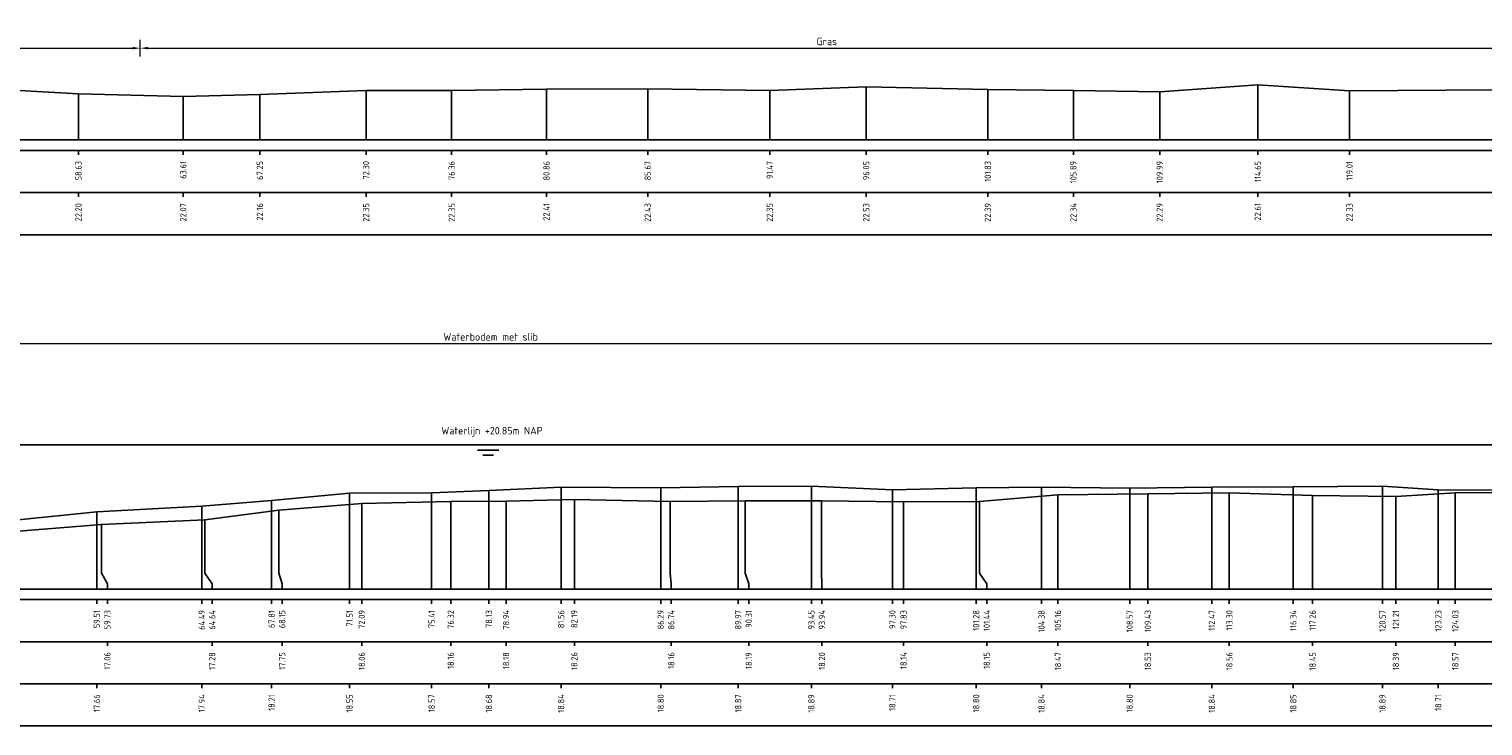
# Model space of a CAD drawing. Header units: metres. Extents: x 186876 to 190692, y 349785 to 350844.
# Tile 15 of 17: x 190484 to 190553, y 350811 to 350844. Entities that reach past the tile are written whole.
import ezdxf
from ezdxf.enums import TextEntityAlignment as Align

# ---------------------------------------------------------------- set-up
doc = ezdxf.new("R2010")
doc.units = ezdxf.units.M
doc.header["$PDMODE"] = 35
doc.header["$PDSIZE"] = 0.075
for name, color, linetype in [('B-ME-AL-PROFIEL_BOVENKANT SLIB-GD', 42, 'Continuous'), ('B-ME-AL-PROFIEL_WATERLIJN-GD', 150, 'Continuous'), ('B-ME-AL-PROFIELRASTER-S', 7, 'Continuous')]:
    doc.layers.add(name, color=color, linetype=linetype)
for name, color, linetype, lineweight in [('B-ME-GW-MAAIVELD-GD', 252, 'GW-MAAIVELD', 25), ('X-XX-AL-DETAIL1-M', 7, 'Continuous', 18), ('X-XX-AL-NAP-T18', 7, 'Continuous', 18)]:
    doc.layers.add(name, color=color, linetype=linetype, lineweight=lineweight)
doc.styles.add('NLCS-ISO', font='NLCS-ISO.ttf', dxfattribs={"height": 1.8})
doc.styles.add('NLCS-ISO-ANNOTATIEF-T18', font='NLCS-ISO.ttf', dxfattribs={"height": 1.8})
doc.styles.add('NLCS-ISO-ANNOTATIVE-T18', font='NLCS-ISO.ttf', dxfattribs={"height": 1.8})
doc.linetypes.add('GW-MAAIVELD', pattern='A,12,[40,NLCS.SHX,S=1,R=0,X=0,Y=-0.5],12', length=24)
doc.dimstyles.new('NLCS-ANNOTATIEF-T18-PIJL_L2_H0', dxfattribs={"dimtxt": 2.5, "dimasz": 1.8, "dimexe": 2, "dimexo": 2, "dimgap": 0.7, "dimtad": 1, "dimzin": 0, "dimdsep": 46, "dimtxsty": 'NLCS-ISO-ANNOTATIEF-T18', "dimcen": 0, "dimdle": 2, "dimclrd": 256, "dimclre": 256, "dimclrt": 10, "dimaunit": 2, "dimadec": 0, "dimazin": 0, "dimtfac": 1, "dimtdec": 3, "dimtofl": 0, "dimtmove": 0, "dimatfit": 3, "dimfxl": 2, "dimfxlon": 1, "dimtfillclr": 256, "dimtolj": 1, "dimtzin": 0, "dimlwd": -1, "dimlwe": -1, "dimarcsym": 0})

# ---------------------------------------------------------------- blocks, each defined once
blk = doc.blocks.new('SAL-PROFIELRASTER_BALK_EIND1-SOD')
at = {"color": 0, "linetype": 'ByBlock', "lineweight": -2, "flags": 128}
for points in [[(0, 0), (1, 0)], [(0, -2.5), (1, -2.5)], [(0, -12.5), (1, -12.5)]]:
    blk.add_lwpolyline(points, dxfattribs=at)
blk = doc.blocks.new('SAL-PROFIELRASTER_BALK_EIND2-SOD')
at = {"color": 0, "linetype": 'ByBlock', "lineweight": -2}
blk.add_line((1, -12.5), (0, -12.5), dxfattribs=at)
blk = doc.blocks.new('SAL-PROFIELRASTER_BALK_DATA-SOD')
at = {"color": 0, "linetype": 'ByBlock', "lineweight": -2}
blk.add_lwpolyline([(0, -3.5), (0, -2.5)], dxfattribs=at)
at = {"color": 0, "linetype": 'ByBlock', "lineweight": -2, "style": 'NLCS-ISO-ANNOTATIVE-T18'}
blk.add_attdef('GETAL', text='', height=1.5, rotation=90, dxfattribs=at).set_placement((0.75, -5), align=Align.RIGHT)
blk = doc.blocks.new('SAL-PROFIELRASTER_AANHAAL-SOD')
at = {"color": 9, "linetype": 'ByBlock', "lineweight": -2, "flags": 128}
blk.add_lwpolyline([(0, 1), (0, 0)], dxfattribs=at)
blk = doc.blocks.new('SAL-PROFIELRASTER_AANHAAL_STAGGER-SOD')
at = {"color": 9, "linetype": 'ByBlock', "lineweight": -2, "flags": 128}
for points in [[(0, 0), (0, -0.25)], [(0, -0.25), (1, -0.75)], [(1, -0.75), (1, -1)]]:
    blk.add_lwpolyline(points, dxfattribs=at)
blk = doc.blocks.new('*D11')
at = {"layer": 'Defpoints', "color": 0, "transparency": 16777216}
for p in [(190564.133, 350828.997), (190447.644, 350824.187), (190564.133, 350824.187)]:
    blk.add_point(p, dxfattribs=at)
at = {"layer": 'X-XX-AL-DETAIL1-M', "transparency": 16777216}
for p, q in [((190447.644, 350828.597), (190447.644, 350829.397)), ((190448.004, 350828.997), (190563.773, 350828.997)), ((190564.133, 350828.597), (190564.133, 350829.397))]:
    blk.add_line(p, q, dxfattribs=at)
for points in [[(190448.004, 350829.057), (190448.004, 350828.937), (190447.644, 350828.997)], [(190563.773, 350829.057), (190563.773, 350828.937), (190564.133, 350828.997)]]:
    blk.add_solid(points, dxfattribs=at)
at = {"layer": 'X-XX-AL-DETAIL1-M', "color": 10, "transparency": 16777216, "insert": (190506.004, 350829.317), "char_height": 0.36, "attachment_point": 5, "style": 'NLCS-ISO-ANNOTATIEF-T18'}
blk.add_mtext('\\A1;Waterbodem met slib', dxfattribs=at)
blk = doc.blocks.new('*D35')
at = {"layer": 'Defpoints', "color": 0, "transparency": 16777216}
for p in [(190489.363, 350843.028), (190444.011, 350838.667), (190489.363, 350838.667)]:
    blk.add_point(p, dxfattribs=at)
at = {"layer": 'X-XX-AL-DETAIL1-M', "transparency": 16777216}
for p, q in [((190444.011, 350842.628), (190444.011, 350843.428)), ((190489.363, 350842.628), (190489.363, 350843.428)), ((190444.371, 350843.028), (190489.003, 350843.028))]:
    blk.add_line(p, q, dxfattribs=at)
for points in [[(190444.371, 350843.088), (190444.371, 350842.968), (190444.011, 350843.028)], [(190489.003, 350843.088), (190489.003, 350842.968), (190489.363, 350843.028)]]:
    blk.add_solid(points, dxfattribs=at)
at = {"layer": 'X-XX-AL-DETAIL1-M', "color": 10, "transparency": 16777216, "insert": (190466.687, 350843.402), "char_height": 0.36, "attachment_point": 5, "style": 'NLCS-ISO-ANNOTATIEF-T18'}
blk.add_mtext('\\A1;Onverhard pad', dxfattribs=at)
blk = doc.blocks.new('*D36')
at = {"layer": 'Defpoints', "color": 0, "transparency": 16777216}
for p in [(190554.583, 350843.028), (190489.363, 350838.667), (190554.583, 350838.667)]:
    blk.add_point(p, dxfattribs=at)
at = {"layer": 'X-XX-AL-DETAIL1-M', "transparency": 16777216}
for p, q in [((190489.363, 350842.628), (190489.363, 350843.428)), ((190554.583, 350842.628), (190554.583, 350843.428)), ((190489.723, 350843.028), (190554.223, 350843.028))]:
    blk.add_line(p, q, dxfattribs=at)
for points in [[(190489.723, 350843.088), (190489.723, 350842.968), (190489.363, 350843.028)], [(190554.223, 350843.088), (190554.223, 350842.968), (190554.583, 350843.028)]]:
    blk.add_solid(points, dxfattribs=at)
at = {"layer": 'X-XX-AL-DETAIL1-M', "color": 10, "transparency": 16777216, "insert": (190521.973, 350843.348), "char_height": 0.36, "attachment_point": 5, "style": 'NLCS-ISO-ANNOTATIEF-T18'}
blk.add_mtext('\\A1;Gras', dxfattribs=at)

msp = doc.modelspace()

# ---------------------------------------------------------------- linework, layer by layer
at = {"layer": 'B-ME-AL-PROFIEL_BOVENKANT SLIB-GD', "elevation": -21.672}
msp.add_lwpolyline([(190482.784, 350820.552), (190487.299, 350821.001), (190492.28, 350821.28), (190495.602, 350821.549), (190499.305, 350821.887), (190503.202, 350821.902), (190505.923, 350822.017), (190509.353, 350822.172), (190514.082, 350822.141), (190517.764, 350822.203), (190521.241, 350822.224), (190525.088, 350822.043), (190529.07, 350822.139), (190532.174, 350822.173), (190536.36, 350822.136), (190540.261, 350822.181), (190544.133, 350822.189), (190548.367, 350822.226), (190551.019, 350822.045), (190554.278, 350822.042)], dxfattribs=at)
at = {"layer": 'B-ME-AL-PROFIEL_WATERLIJN-GD', "elevation": -21.672}
for points in [[(190447.644, 350824.187), (190564.133, 350824.187)], [(190505.389, 350823.938), (190506.389, 350823.938)], [(190505.639, 350823.704), (190506.139, 350823.704)]]:
    msp.add_lwpolyline(points, dxfattribs=at)
at = {"layer": 'B-ME-GW-MAAIVELD-GD', "ltscale": 0.1, "elevation": -21.672, "flags": 128}
for points in [[(190427.793, 350841.503), (190431.351, 350841.424), (190435.579, 350841.294), (190439.73, 350841.431), (190444.011, 350841.486), (190449.472, 350841.388), (190452.876, 350841.415), (190458.962, 350841.418), (190464.364, 350841.419), (190469.628, 350841.292), (190474.122, 350841.257), (190477.782, 350841.206), (190481.898, 350841.116), (190486.427, 350840.862), (190491.404, 350840.74), (190495.046, 350840.829), (190500.088, 350841.014), (190504.154, 350841.014), (190508.658, 350841.076), (190513.467, 350841.095), (190519.266, 350841.02), (190523.845, 350841.194), (190529.622, 350841.059), (190533.686, 350841.01), (190537.785, 350840.96), (190542.444, 350841.28), (190546.803, 350841), (190553.691, 350841.047), (190558.672, 350841.105), (190563.163, 350841.266), (190566.891, 350841.417), (190571.291, 350841.443), (190576.288, 350841.581), (190580.699, 350841.486), (190584.834, 350841.826), (190588.536, 350841.822), (190592.685, 350841.885), (190596.636, 350841.941)], [(190427.793, 350826.372), (190430.915, 350826.348), (190433.714, 350826.292), (190435.507, 350826.195), (190438.225, 350825.622), (190441.368, 350825.269), (190443.242, 350825.127), (190445.311, 350824.94), (190448.701, 350823.846), (190450.358, 350823.736), (190453.076, 350822.88), (190455.526, 350822.208), (190458.735, 350821.782), (190464.118, 350821.312), (190466.232, 350820.676), (190468.928, 350820.359), (190476.467, 350819.996), (190479.372, 350819.667), (190482.99, 350820.032), (190487.526, 350820.401), (190492.435, 350820.619), (190495.94, 350821.084), (190499.882, 350821.394), (190504.11, 350821.498), (190506.738, 350821.515), (190509.982, 350821.594), (190514.536, 350821.494), (190518.1, 350821.528), (190521.729, 350821.535), (190525.618, 350821.477), (190529.234, 350821.489), (190532.953, 350821.805), (190537.223, 350821.867), (190541.094, 350821.9), (190545.049, 350821.788), (190549.006, 350821.727), (190551.825, 350821.902), (190555.814, 350821.925), (190559.229, 350822.281), (190562.181, 350823.444), (190565.346, 350824.649), (190568.241, 350825.197), (190569.998, 350825.558), (190571.625, 350825.819), (190574.276, 350826.225), (190577.018, 350826.151), (190579.325, 350826.007), (190580.874, 350826.089), (190581.881, 350826.172)]]:
    msp.add_lwpolyline(points, dxfattribs=at)

# ---------------------------------------------------------------- block references
at = {"layer": 'B-ME-AL-PROFIELRASTER-S'}
for p, yscale in [((190523.845, 350838.667, -21.672), 2.527000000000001), ((190523.845, 350838.667, -21.672), 2.527000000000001), ((190542.444, 350838.667, -21.672), 2.613), ((190542.444, 350838.667, -21.672), 2.613), ((190486.427, 350838.667, -21.672), 2.195), ((190486.427, 350838.667, -21.672), 2.195), ((190491.404, 350838.667, -21.672), 2.073), ((190491.404, 350838.667, -21.672), 2.073), ((190495.046, 350838.667, -21.672), 2.161999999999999), ((190495.046, 350838.667, -21.672), 2.161999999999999), ((190500.088, 350838.667, -21.672), 2.347000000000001), ((190500.088, 350838.667, -21.672), 2.347000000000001), ((190504.154, 350838.667, -21.672), 2.347000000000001), ((190504.154, 350838.667, -21.672), 2.347000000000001), ((190508.658, 350838.667, -21.672), 2.408999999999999), ((190508.658, 350838.667, -21.672), 2.408999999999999), ((190513.467, 350838.667, -21.672), 2.428000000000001), ((190513.467, 350838.667, -21.672), 2.428000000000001), ((190519.266, 350838.667, -21.672), 2.353000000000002), ((190519.266, 350838.667, -21.672), 2.353000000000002), ((190529.622, 350838.667, -21.672), 2.391999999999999), ((190529.622, 350838.667, -21.672), 2.391999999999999), ((190533.686, 350838.667, -21.672), 2.343), ((190533.686, 350838.667, -21.672), 2.343), ((190537.785, 350838.667, -21.672), 2.292999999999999), ((190537.785, 350838.667, -21.672), 2.292999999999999), ((190546.803, 350838.667, -21.672), 2.332999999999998), ((190546.803, 350838.667, -21.672), 2.332999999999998), ((190499.305, 350817.337, -21.672), 4.550000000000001), ((190503.202, 350817.337, -21.672), 4.565000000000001), ((190505.923, 350817.337, -21.672), 4.68), ((190509.353, 350817.337, -21.672), 4.835000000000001), ((190514.082, 350817.337, -21.672), 4.803999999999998), ((190517.764, 350817.337, -21.672), 4.866), ((190521.241, 350817.337, -21.672), 4.887), ((190525.088, 350817.337, -21.672), 4.706), ((190529.07, 350817.337, -21.672), 4.802), ((190532.174, 350817.337, -21.672), 4.835999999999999), ((190536.36, 350817.337, -21.672), 4.798999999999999), ((190537.223, 350817.337, -21.672), 4.530000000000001), ((190540.261, 350817.337, -21.672), 4.844000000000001), ((190541.094, 350817.337, -21.672), 4.562999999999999), ((190544.133, 350817.337, -21.672), 4.852), ((190548.367, 350817.337, -21.672), 4.888999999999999), ((190551.019, 350817.337, -21.672), 4.707999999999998), ((190551.825, 350817.337, -21.672), 4.565000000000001), ((190492.28, 350817.337, -21.672), 3.943000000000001), ((190495.602, 350817.337, -21.672), 4.212), ((190499.882, 350817.337, -21.672), 4.056999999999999), ((190504.11, 350817.337, -21.672), 4.161000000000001), ((190506.738, 350817.337, -21.672), 4.178000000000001), ((190509.982, 350817.337, -21.672), 4.257000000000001), ((190514.536, 350818.337, -21.672), 3.157), ((190518.1, 350818.337, -21.672), 3.190999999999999), ((190521.729, 350818.337, -21.672), 3.198), ((190525.618, 350817.337, -21.672), 4.140000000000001), ((190529.234, 350818.337, -21.672), 3.152000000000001), ((190532.953, 350817.337, -21.672), 4.468), ((190545.049, 350817.337, -21.672), 4.451000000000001), ((190549.006, 350817.337, -21.672), 4.390000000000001), ((190487.299, 350817.337, -21.672), 3.664000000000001), ((190492.435, 350818.337, -21.672), 2.282), ((190495.94, 350818.337, -21.672), 2.747), ((190487.526, 350818.337, -21.672), 2.064)]:
    msp.add_blockref('SAL-PROFIELRASTER_AANHAAL-SOD', p, dxfattribs=dict(at, yscale=yscale))
at = {"layer": 'B-ME-AL-PROFIELRASTER-S', "yscale": 0.2}
for name, p, xscale, zscale in [('SAL-PROFIELRASTER_BALK_EIND1-SOD', (190427.793, 350838.667, -21.672), 169.3431339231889, 169.3431339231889), ('SAL-PROFIELRASTER_BALK_EIND2-SOD', (190427.793, 350836.667, -21.672), 169.3431339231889, 169.3431339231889), ('SAL-PROFIELRASTER_BALK_EIND1-SOD', (190427.793, 350817.337, -21.672), 154.5886499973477, 154.5886499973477), ('SAL-PROFIELRASTER_BALK_EIND2-SOD', (190427.793, 350815.337, -21.672), 154.5886499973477, 154.5886499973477), ('SAL-PROFIELRASTER_BALK_EIND2-SOD', (190427.793, 350813.337, -21.672), 154.5886499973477, 154.5886499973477)]:
    msp.add_blockref(name, p, dxfattribs=dict(at, xscale=xscale, zscale=zscale))
at = {"layer": 'B-ME-AL-PROFIELRASTER-S', "xscale": 0.2, "yscale": 0.2, "zscale": 0.2}
for p, values in [((190486.427, 350838.667, -21.672), {'GETAL': '58.63'}), ((190486.427, 350838.667, -21.672), {'GETAL': '58.63'}), ((190491.404, 350838.667, -21.672), {'GETAL': '63.61'}), ((190491.404, 350838.667, -21.672), {'GETAL': '63.61'}), ((190495.046, 350838.667, -21.672), {'GETAL': '67.25'}), ((190495.046, 350838.667, -21.672), {'GETAL': '67.25'}), ((190500.088, 350838.667, -21.672), {'GETAL': '72.30'}), ((190500.088, 350838.667, -21.672), {'GETAL': '72.30'}), ((190504.154, 350838.667, -21.672), {'GETAL': '76.36'}), ((190504.154, 350838.667, -21.672), {'GETAL': '76.36'}), ((190508.658, 350838.667, -21.672), {'GETAL': '80.86'}), ((190508.658, 350838.667, -21.672), {'GETAL': '80.86'}), ((190513.467, 350838.667, -21.672), {'GETAL': '85.67'}), ((190513.467, 350838.667, -21.672), {'GETAL': '85.67'}), ((190519.266, 350838.667, -21.672), {'GETAL': '91.47'}), ((190519.266, 350838.667, -21.672), {'GETAL': '91.47'}), ((190523.845, 350838.667, -21.672), {'GETAL': '96.05'}), ((190523.845, 350838.667, -21.672), {'GETAL': '96.05'}), ((190529.622, 350838.667, -21.672), {'GETAL': '101.83'}), ((190529.622, 350838.667, -21.672), {'GETAL': '101.83'}), ((190533.686, 350838.667, -21.672), {'GETAL': '105.89'}), ((190533.686, 350838.667, -21.672), {'GETAL': '105.89'}), ((190537.785, 350838.667, -21.672), {'GETAL': '109.99'}), ((190537.785, 350838.667, -21.672), {'GETAL': '109.99'}), ((190542.444, 350838.667, -21.672), {'GETAL': '114.65'}), ((190542.444, 350838.667, -21.672), {'GETAL': '114.65'}), ((190546.803, 350838.667, -21.672), {'GETAL': '119.01'}), ((190546.803, 350838.667, -21.672), {'GETAL': '119.01'}), ((190486.427, 350836.667, -21.672), {'GETAL': '22.20'}), ((190491.404, 350836.667, -21.672), {'GETAL': '22.07'}), ((190495.046, 350836.667, -21.672), {'GETAL': '22.16'}), ((190500.088, 350836.667, -21.672), {'GETAL': '22.35'}), ((190504.154, 350836.667, -21.672), {'GETAL': '22.35'}), ((190508.658, 350836.667, -21.672), {'GETAL': '22.41'}), ((190513.467, 350836.667, -21.672), {'GETAL': '22.43'}), ((190519.266, 350836.667, -21.672), {'GETAL': '22.35'}), ((190523.845, 350836.667, -21.672), {'GETAL': '22.53'}), ((190529.622, 350836.667, -21.672), {'GETAL': '22.39'}), ((190533.686, 350836.667, -21.672), {'GETAL': '22.34'}), ((190537.785, 350836.667, -21.672), {'GETAL': '22.29'}), ((190542.444, 350836.667, -21.672), {'GETAL': '22.61'}), ((190546.803, 350836.667, -21.672), {'GETAL': '22.33'}), ((190487.299, 350817.337, -21.672), {'GETAL': '59.51'}), ((190487.799, 350817.337, -21.672), {'GETAL': '59.73'}), ((190492.28, 350817.337, -21.672), {'GETAL': '64.49'}), ((190492.78, 350817.337, -21.672), {'GETAL': '64.64'}), ((190495.602, 350817.337, -21.672), {'GETAL': '67.81'}), ((190496.102, 350817.337, -21.672), {'GETAL': '68.15'}), ((190499.305, 350817.337, -21.672), {'GETAL': '71.51'}), ((190499.882, 350817.337, -21.672), {'GETAL': '72.09'}), ((190503.202, 350817.337, -21.672), {'GETAL': '75.41'}), ((190504.11, 350817.337, -21.672), {'GETAL': '76.32'}), ((190505.923, 350817.337, -21.672), {'GETAL': '78.13'}), ((190506.738, 350817.337, -21.672), {'GETAL': '78.94'}), ((190509.353, 350817.337, -21.672), {'GETAL': '81.56'}), ((190509.982, 350817.337, -21.672), {'GETAL': '82.19'}), ((190514.082, 350817.337, -21.672), {'GETAL': '86.29'}), ((190514.582, 350817.337, -21.672), {'GETAL': '86.74'}), ((190517.764, 350817.337, -21.672), {'GETAL': '89.97'}), ((190518.264, 350817.337, -21.672), {'GETAL': '90.31'}), ((190521.241, 350817.337, -21.672), {'GETAL': '93.45'}), ((190521.741, 350817.337, -21.672), {'GETAL': '93.94'}), ((190525.088, 350817.337, -21.672), {'GETAL': '97.30'}), ((190525.618, 350817.337, -21.672), {'GETAL': '97.83'}), ((190529.07, 350817.337, -21.672), {'GETAL': '101.28'}), ((190529.57, 350817.337, -21.672), {'GETAL': '101.44'}), ((190532.174, 350817.337, -21.672), {'GETAL': '104.38'}), ((190532.953, 350817.337, -21.672), {'GETAL': '105.16'}), ((190536.36, 350817.337, -21.672), {'GETAL': '108.57'}), ((190537.223, 350817.337, -21.672), {'GETAL': '109.43'}), ((190540.261, 350817.337, -21.672), {'GETAL': '112.47'}), ((190541.094, 350817.337, -21.672), {'GETAL': '113.30'}), ((190544.133, 350817.337, -21.672), {'GETAL': '116.34'}), ((190545.049, 350817.337, -21.672), {'GETAL': '117.26'}), ((190548.367, 350817.337, -21.672), {'GETAL': '120.57'}), ((190549.006, 350817.337, -21.672), {'GETAL': '121.21'}), ((190551.019, 350817.337, -21.672), {'GETAL': '123.23'}), ((190551.825, 350817.337, -21.672), {'GETAL': '124.03'}), ((190487.799, 350815.337, -21.672), {'GETAL': '17.06'}), ((190492.78, 350815.337, -21.672), {'GETAL': '17.28'}), ((190496.102, 350815.337, -21.672), {'GETAL': '17.75'}), ((190499.882, 350815.337, -21.672), {'GETAL': '18.06'}), ((190504.11, 350815.337, -21.672), {'GETAL': '18.16'}), ((190506.738, 350815.337, -21.672), {'GETAL': '18.18'}), ((190509.982, 350815.337, -21.672), {'GETAL': '18.26'}), ((190514.582, 350815.337, -21.672), {'GETAL': '18.16'}), ((190518.264, 350815.337, -21.672), {'GETAL': '18.19'}), ((190521.741, 350815.337, -21.672), {'GETAL': '18.20'}), ((190525.618, 350815.337, -21.672), {'GETAL': '18.14'}), ((190529.57, 350815.337, -21.672), {'GETAL': '18.15'}), ((190532.953, 350815.337, -21.672), {'GETAL': '18.47'}), ((190537.223, 350815.337, -21.672), {'GETAL': '18.53'}), ((190541.094, 350815.337, -21.672), {'GETAL': '18.56'}), ((190545.049, 350815.337, -21.672), {'GETAL': '18.45'}), ((190549.006, 350815.337, -21.672), {'GETAL': '18.39'}), ((190551.825, 350815.337, -21.672), {'GETAL': '18.57'}), ((190487.299, 350813.337, -21.672), {'GETAL': '17.66'}), ((190492.28, 350813.337, -21.672), {'GETAL': '17.94'}), ((190495.602, 350813.337, -21.672), {'GETAL': '18.21'}), ((190499.305, 350813.337, -21.672), {'GETAL': '18.55'}), ((190503.202, 350813.337, -21.672), {'GETAL': '18.57'}), ((190505.923, 350813.337, -21.672), {'GETAL': '18.68'}), ((190509.353, 350813.337, -21.672), {'GETAL': '18.84'}), ((190514.082, 350813.337, -21.672), {'GETAL': '18.80'}), ((190517.764, 350813.337, -21.672), {'GETAL': '18.87'}), ((190521.241, 350813.337, -21.672), {'GETAL': '18.89'}), ((190525.088, 350813.337, -21.672), {'GETAL': '18.71'}), ((190529.07, 350813.337, -21.672), {'GETAL': '18.80'}), ((190532.174, 350813.337, -21.672), {'GETAL': '18.84'}), ((190536.36, 350813.337, -21.672), {'GETAL': '18.80'}), ((190540.261, 350813.337, -21.672), {'GETAL': '18.84'}), ((190544.133, 350813.337, -21.672), {'GETAL': '18.85'}), ((190548.367, 350813.337, -21.672), {'GETAL': '18.89'}), ((190551.019, 350813.337, -21.672), {'GETAL': '18.71'})]:
    msp.add_blockref('SAL-PROFIELRASTER_BALK_DATA-SOD', p, dxfattribs=at).add_auto_attribs(values)
at = {"layer": 'B-ME-AL-PROFIELRASTER-S'}
for p, xscale, zscale in [((190487.526, 350818.337, -21.672), 0.2728440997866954, 0.2728440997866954), ((190492.435, 350818.337, -21.672), 0.345595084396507, 0.345595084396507), ((190495.94, 350818.337, -21.672), 0.1611611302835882, 0.1611611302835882), ((190514.536, 350818.337, -21.672), 0.04601442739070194, 0.04601442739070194), ((190518.1, 350818.337, -21.672), 0.1640601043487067, 0.1640601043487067), ((190521.729, 350818.337, -21.672), 0.01197647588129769, 0.01197647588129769), ((190529.234, 350818.337, -21.672), 0.3361646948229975, 0.3361646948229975)]:
    msp.add_blockref('SAL-PROFIELRASTER_AANHAAL_STAGGER-SOD', p, dxfattribs=dict(at, xscale=xscale, zscale=zscale))

# ---------------------------------------------------------------- texts
at = {"layer": 'X-XX-AL-NAP-T18', "color": 10, "insert": (190503.659, 350824.57), "char_height": 0.36, "width": 5.10444, "attachment_point": 7, "style": 'NLCS-ISO'}
msp.add_mtext('Waterlijn +20.85m NAP', dxfattribs=at)

# ---------------------------------------------------------------- dimensions: what is measured, and where the dimension line sits
at = {"layer": 'X-XX-AL-DETAIL1-M'}
for base, p1, p2, text, picture, middle in [((190489.363, 350843.028, -21.672), (190444.011, 350838.667, -21.672), (190489.363, 350838.667, -21.672), 'Onverhard pad', '*D35', (190466.687, 350843.028, -21.672)), ((190554.583, 350843.028, -21.672), (190489.363, 350838.667, -21.672), (190554.583, 350838.667, -21.672), 'Gras', '*D36', (190521.973, 350843.028, -21.672)), ((190564.133, 350828.997, -21.672), (190447.644, 350824.187, -21.672), (190564.133, 350824.187, -21.672), 'Waterbodem met slib', '*D11', (190506.004, 350828.997, -21.672))]:
    dim = msp.add_linear_dim(base=base, p1=p1, p2=p2, text=text, dimstyle='NLCS-ANNOTATIEF-T18-PIJL_L2_H0', dxfattribs=at)
    dim.commit()
    dim.dimension.update_dxf_attribs({"geometry": picture, "text_midpoint": middle, "dimtype": 160})

doc.saveas('drawing.dxf')
